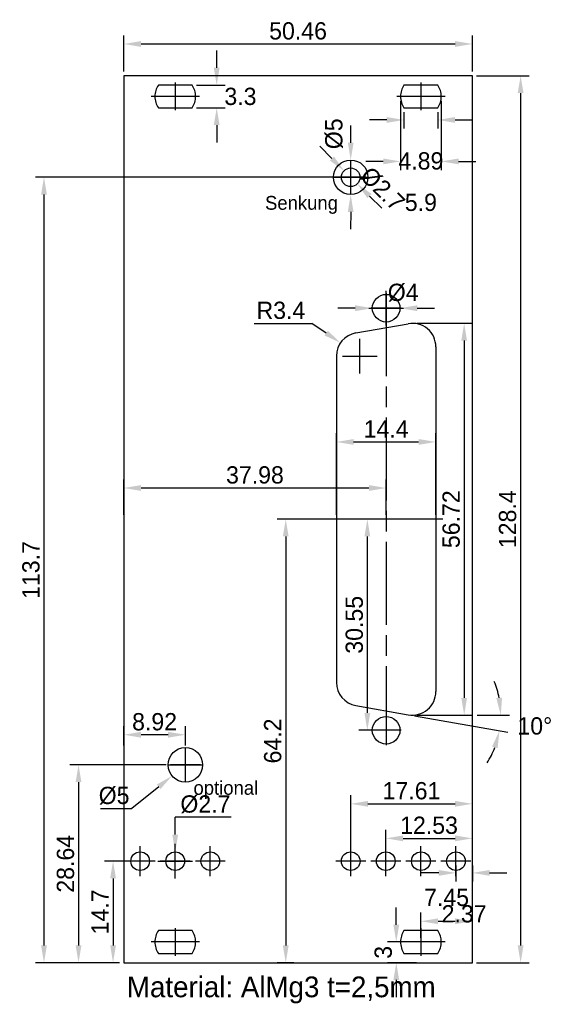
# Model space of a CAD drawing. Extents: x -23 to 55, y -9 to 134.
import ezdxf

# ---------------------------------------------------------------- set-up
doc = ezdxf.new("R2010")
doc.units = 0
doc.linetypes.add('CENTERLINE', pattern=[30, 12, -1.5, 3, -1.5, 12])
doc.layers.get('Defpoints').update_dxf_attribs({"true_color": 0xffffff})
for name, color, linetype, true_color in [('BEMASSUNG', 3, 'Continuous', 0x00ff00), ('Cutout', 1, 'Continuous', 0xff0000), ('Dimension', 7, 'Continuous', 0xffffff), ('INFO', 2, 'Continuous', 0xffff00), ('Origins', 1, 'Continuous', 0xff0000)]:
    doc.layers.add(name, color=color, linetype=linetype, true_color=true_color)
doc.styles.add('QCADDimTextStyle', font='txt')
doc.styles.add('textstyle0', font='txt')
doc.styles.add('textstyle1', font='txt')
doc.styles.add('textstyle2', font='txt')
doc.dimstyles.new('QCADDimStyle', dxfattribs={"dimtxt": 2.5, "dimasz": 2.5, "dimexe": 1.25, "dimexo": 0.625, "dimtad": 1, "dimtoh": 1, "dimdec": 4, "dimzin": 0, "dimdsep": 46, "dimtxsty": 'QCADDimTextStyle', "dimcen": 0.09, "dimadec": 0, "dimazin": 0, "dimtfac": 1, "dimtdec": 4, "dimtofl": 0, "dimtmove": 0, "dimatfit": 3, "dimfxl": 1, "dimtolj": 1, "dimtzin": 0, "dimarcsym": 0})

# ---------------------------------------------------------------- blocks, each defined once
blk = doc.blocks.new('*D2')
at = {"layer": 'BEMASSUNG', "color": 0, "lineweight": -2}
for p, q in [((-7.45, 126.02), (-7.45, 131.25)), ((43.01, 126.02), (43.01, 131.25)), ((-4.95, 130), (40.51, 130))]:
    blk.add_line(p, q, dxfattribs=at)
at = {"layer": 'BEMASSUNG', "color": 0}
for points in [[(-4.95, 130.42), (-4.95, 129.58), (-7.45, 130)], [(40.51, 129.58), (40.51, 130.42), (43.01, 130)]]:
    blk.add_solid(points, dxfattribs=at)
at = {"layer": 'Defpoints', "color": 0}
for p in [(43.01, 130), (-7.45, 125.4), (43.01, 125.4)]:
    blk.add_point(p, dxfattribs=at)
at = {"layer": 'BEMASSUNG', "color": 0, "insert": (17.78, 131.88), "char_height": 2.5, "attachment_point": 5, "style": 'QCADDimTextStyle'}
blk.add_mtext('50.46', dxfattribs=at)
blk = doc.blocks.new('*D3')
at = {"layer": 'BEMASSUNG', "color": 0, "lineweight": -2}
for p, q in [((43.63, 125.4), (51.25, 125.4)), ((50, 122.9), (50, -0.5)), ((43.63, -3), (51.25, -3))]:
    blk.add_line(p, q, dxfattribs=at)
at = {"layer": 'BEMASSUNG', "color": 0}
for points in [[(50.42, 122.9), (49.58, 122.9), (50, 125.4)], [(49.58, -0.5), (50.42, -0.5), (50, -3)]]:
    blk.add_solid(points, dxfattribs=at)
at = {"layer": 'Defpoints', "color": 0}
for p in [(43.01, 125.4), (43.01, -3), (50, -3)]:
    blk.add_point(p, dxfattribs=at)
at = {"layer": 'BEMASSUNG', "color": 0, "insert": (48.12, 61.2), "char_height": 2.5, "attachment_point": 5, "rotation": 90, "style": 'QCADDimTextStyle'}
blk.add_mtext('128.4', dxfattribs=at)
blk = doc.blocks.new('*D4')
at = {"layer": 'BEMASSUNG', "color": 0, "lineweight": -2}
for p, q in [((33.11, 120.12), (33.11, 117.75)), ((38.01, 120.12), (38.01, 117.75)), ((30.61, 119), (28.11, 119)), ((40.51, 119), (43.01, 119))]:
    blk.add_line(p, q, dxfattribs=at)
at = {"layer": 'BEMASSUNG', "color": 0}
for points in [[(30.61, 118.58), (30.61, 119.42), (33.11, 119)], [(40.51, 119.42), (40.51, 118.58), (38.01, 119)]]:
    blk.add_solid(points, dxfattribs=at)
at = {"layer": 'Defpoints', "color": 0}
for p in [(33.11, 120.75), (38.01, 120.75), (38.01, 119)]:
    blk.add_point(p, dxfattribs=at)
at = {"layer": 'BEMASSUNG', "color": 0, "insert": (35.56, 113.06), "char_height": 2.5, "attachment_point": 5, "style": 'QCADDimTextStyle'}
blk.add_mtext('4.89', dxfattribs=at)
blk = doc.blocks.new('*D5')
at = {"layer": 'BEMASSUNG', "color": 0, "lineweight": -2}
for p, q in [((32.61, 121.77), (32.61, 111.75)), ((38.51, 121.77), (38.51, 111.75)), ((30.11, 113), (27.61, 113)), ((41.01, 113), (43.51, 113))]:
    blk.add_line(p, q, dxfattribs=at)
at = {"layer": 'BEMASSUNG', "color": 0}
for points in [[(30.11, 112.58), (30.11, 113.42), (32.61, 113)], [(41.01, 113.42), (41.01, 112.58), (38.51, 113)]]:
    blk.add_solid(points, dxfattribs=at)
at = {"layer": 'Defpoints', "color": 0}
for p in [(32.61, 122.4), (38.51, 122.4), (38.51, 113)]:
    blk.add_point(p, dxfattribs=at)
at = {"layer": 'BEMASSUNG', "color": 0, "insert": (35.56, 107.06), "char_height": 2.5, "attachment_point": 5, "style": 'QCADDimTextStyle'}
blk.add_mtext('5.9', dxfattribs=at)
blk = doc.blocks.new('*D6')
at = {"layer": 'BEMASSUNG', "color": 0, "lineweight": -2}
for p in [(8.12, 18.05), (0, 15.55)]:
    blk.add_line(p, (0, 18.05), dxfattribs=at)
at = {"layer": 'BEMASSUNG', "color": 0}
for p, q in [((0, 9.2), (0, 14.2)), ((-2.5, 11.7), (2.5, 11.7))]:
    blk.add_line(p, q, dxfattribs=at)
blk.add_solid([(-0.42, 15.55), (0.42, 15.55), (0, 13.05)], dxfattribs=at)
at = {"layer": 'Defpoints', "color": 0}
for p in [(0, 13.05), (0, 10.35)]:
    blk.add_point(p, dxfattribs=at)
at = {"layer": 'BEMASSUNG', "color": 0, "insert": (4.37, 19.93), "char_height": 2.5, "attachment_point": 5, "style": 'QCADDimTextStyle'}
blk.add_mtext('%%c2.7', dxfattribs=at)
blk = doc.blocks.new('*D7')
at = {"layer": 'BEMASSUNG', "color": 0, "lineweight": -2}
for p, q in [((25.4, 115.7), (25.41, 118.2)), ((25.4, 105.7), (25.39, 103.2))]:
    blk.add_line(p, q, dxfattribs=at)
at = {"layer": 'BEMASSUNG', "color": 0}
for p, q in [((25.4, 108.2), (25.4, 113.2)), ((22.9, 110.7), (27.9, 110.7))]:
    blk.add_line(p, q, dxfattribs=at)
for points in [[(24.99, 115.7), (25.82, 115.7), (25.4, 113.2)], [(25.81, 105.7), (24.98, 105.7), (25.4, 108.2)]]:
    blk.add_solid(points, dxfattribs=at)
at = {"layer": 'Defpoints', "color": 0}
for p in [(25.4, 113.2), (25.4, 108.2)]:
    blk.add_point(p, dxfattribs=at)
at = {"layer": 'BEMASSUNG', "color": 0, "insert": (23, 117), "char_height": 2.5, "attachment_point": 5, "rotation": 89.9566, "style": 'QCADDimTextStyle'}
blk.add_mtext('%%c5', dxfattribs=at)
blk = doc.blocks.new('*D8')
at = {"layer": 'BEMASSUNG', "color": 0, "lineweight": -2}
for p, q in [((22.67, 113.42), (20.91, 115.19)), ((28.13, 107.98), (29.89, 106.21))]:
    blk.add_line(p, q, dxfattribs=at)
at = {"layer": 'BEMASSUNG', "color": 0}
for p, q in [((25.4, 108.2), (25.4, 113.2)), ((22.9, 110.7), (27.9, 110.7))]:
    blk.add_line(p, q, dxfattribs=at)
for points in [[(22.38, 113.12), (22.97, 113.71), (24.44, 111.65)], [(28.42, 108.28), (27.83, 107.69), (26.36, 109.75)]]:
    blk.add_solid(points, dxfattribs=at)
at = {"layer": 'Defpoints', "color": 0}
for p in [(24.44, 111.65), (26.36, 109.75)]:
    blk.add_point(p, dxfattribs=at)
at = {"layer": 'BEMASSUNG', "color": 0, "insert": (30, 109), "char_height": 2.5, "attachment_point": 5, "rotation": 315.0597, "style": 'QCADDimTextStyle'}
blk.add_mtext('%%c2.7', dxfattribs=at)
blk = doc.blocks.new('*D9')
at = {"layer": 'BEMASSUNG', "color": 0, "lineweight": -2}
for p, q in [((-7.45, 61.83), (-7.45, 66.97)), ((28.03, 65.72), (-4.95, 65.72)), ((30.53, 61.83), (30.53, 66.97))]:
    blk.add_line(p, q, dxfattribs=at)
at = {"layer": 'BEMASSUNG', "color": 0}
for points in [[(-4.95, 66.14), (-4.95, 65.3), (-7.45, 65.72)], [(28.03, 65.3), (28.03, 66.14), (30.53, 65.72)]]:
    blk.add_solid(points, dxfattribs=at)
at = {"layer": 'Defpoints', "color": 0}
for p in [(-7.45, 65.72), (-7.45, 61.2), (30.53, 61.2)]:
    blk.add_point(p, dxfattribs=at)
at = {"layer": 'BEMASSUNG', "color": 0, "insert": (11.54, 67.6), "char_height": 2.5, "attachment_point": 5, "style": 'QCADDimTextStyle'}
blk.add_mtext('37.98', dxfattribs=at)
blk = doc.blocks.new('*D10')
at = {"layer": 'BEMASSUNG', "color": 0, "lineweight": -2}
for p, q in [((23.33, 61.83), (23.33, 73.64)), ((37.73, 61.83), (37.73, 73.64)), ((25.83, 72.39), (35.23, 72.39))]:
    blk.add_line(p, q, dxfattribs=at)
at = {"layer": 'BEMASSUNG', "color": 0}
for points in [[(25.83, 72.81), (25.83, 71.97), (23.33, 72.39)], [(35.23, 71.97), (35.23, 72.81), (37.73, 72.39)]]:
    blk.add_solid(points, dxfattribs=at)
at = {"layer": 'Defpoints', "color": 0}
for p in [(37.73, 72.39), (23.33, 61.2), (37.73, 61.2)]:
    blk.add_point(p, dxfattribs=at)
at = {"layer": 'BEMASSUNG', "color": 0, "insert": (30.53, 74.26), "char_height": 2.5, "attachment_point": 5, "style": 'QCADDimTextStyle'}
blk.add_mtext('14.4', dxfattribs=at)
blk = doc.blocks.new('*D11')
at = {"layer": 'BEMASSUNG', "color": 0, "lineweight": -2}
for p, q in [((34.95, 89.56), (43.08, 89.56)), ((41.83, 87.06), (41.83, 35.34)), ((34.95, 32.84), (43.08, 32.84))]:
    blk.add_line(p, q, dxfattribs=at)
at = {"layer": 'BEMASSUNG', "color": 0}
for points in [[(42.24, 87.06), (41.41, 87.06), (41.83, 89.56)], [(41.41, 35.34), (42.24, 35.34), (41.83, 32.84)]]:
    blk.add_solid(points, dxfattribs=at)
at = {"layer": 'Defpoints', "color": 0}
for p in [(34.33, 89.56), (34.33, 32.84), (41.83, 32.84)]:
    blk.add_point(p, dxfattribs=at)
at = {"layer": 'BEMASSUNG', "color": 0, "insert": (39.95, 61.2), "char_height": 2.5, "attachment_point": 5, "rotation": 90, "style": 'QCADDimTextStyle'}
blk.add_mtext('56.72', dxfattribs=at)
blk = doc.blocks.new('*D12')
at = {"layer": 'BEMASSUNG', "color": 0, "lineweight": -2}
for p, q in [((43.7, 32.84), (48.38, 32.84)), ((34.65, 32.73), (48.16, 30.35))]:
    blk.add_line(p, q, dxfattribs=at)
for start, end in [(10.9532, 21.9064), (328.0936, 339.0468)]:
    blk.add_arc((34.03, 32.84), 13.1, start, end, dxfattribs=at)
at = {"layer": 'BEMASSUNG', "color": 0}
for points in [[(46.48, 35.29), (47.31, 35.37), (47.13, 32.84)], [(46.67, 28.05), (45.86, 28.27), (46.93, 30.57)]]:
    blk.add_solid(points, dxfattribs=at)
at = {"layer": 'Defpoints', "color": 0}
for p in [(26.14, 34.23), (33.74, 32.89), (34.95, 32.84), (43.08, 32.84), (47.04, 31.32)]:
    blk.add_point(p, dxfattribs=at)
at = {"layer": 'BEMASSUNG', "color": 0, "insert": (52.06, 31.26), "char_height": 2.5, "attachment_point": 5, "style": 'QCADDimTextStyle'}
blk.add_mtext('10%%d', dxfattribs=at)
blk = doc.blocks.new('*D13')
at = {"layer": 'BEMASSUNG', "color": 0, "lineweight": -2}
for p, q in [((29.9, 61.2), (26.56, 61.2)), ((27.81, 33.15), (27.81, 58.7)), ((29.9, 30.65), (26.56, 30.65))]:
    blk.add_line(p, q, dxfattribs=at)
at = {"layer": 'BEMASSUNG', "color": 0}
for points in [[(28.23, 58.7), (27.39, 58.7), (27.81, 61.2)], [(27.39, 33.15), (28.23, 33.15), (27.81, 30.65)]]:
    blk.add_solid(points, dxfattribs=at)
at = {"layer": 'Defpoints', "color": 0}
for p in [(27.81, 61.2), (30.53, 61.2), (30.53, 30.65)]:
    blk.add_point(p, dxfattribs=at)
at = {"layer": 'BEMASSUNG', "color": 0, "insert": (25.93, 45.92), "char_height": 2.5, "attachment_point": 5, "rotation": 90, "style": 'QCADDimTextStyle'}
blk.add_mtext('30.55', dxfattribs=at)
blk = doc.blocks.new('*D14')
at = {"layer": 'BEMASSUNG', "color": 0, "lineweight": -2}
for p in [(11.43, 89.55), (21.86, 88.14)]:
    blk.add_line(p, (19.79, 89.55), dxfattribs=at)
at = {"layer": 'BEMASSUNG', "color": 0}
for p, q in [((26.73, 82.32), (26.73, 87.32)), ((24.23, 84.82), (29.23, 84.82))]:
    blk.add_line(p, q, dxfattribs=at)
blk.add_solid([(21.62, 87.8), (22.09, 88.49), (23.92, 86.74)], dxfattribs=at)
at = {"layer": 'Defpoints', "color": 0}
for p in [(23.92, 86.74), (26.73, 84.82)]:
    blk.add_point(p, dxfattribs=at)
at = {"layer": 'BEMASSUNG', "color": 0, "insert": (15.3, 91.43), "char_height": 2.5, "attachment_point": 5, "style": 'QCADDimTextStyle'}
blk.add_mtext('R3.4', dxfattribs=at)
blk = doc.blocks.new('*D15')
at = {"layer": 'BEMASSUNG', "color": 0}
for p, q in [((30.53, 89.25), (30.53, 94.25)), ((28.03, 91.75), (33.03, 91.75))]:
    blk.add_line(p, q, dxfattribs=at)
at = {"layer": 'BEMASSUNG', "color": 0, "lineweight": -2}
for p, q in [((26.03, 91.75), (23.53, 91.75)), ((35.03, 91.75), (37.53, 91.75))]:
    blk.add_line(p, q, dxfattribs=at)
at = {"layer": 'BEMASSUNG', "color": 0}
for points in [[(26.03, 91.33), (26.03, 92.17), (28.53, 91.75)], [(35.03, 92.17), (35.03, 91.33), (32.53, 91.75)]]:
    blk.add_solid(points, dxfattribs=at)
at = {"layer": 'Defpoints', "color": 0}
for p in [(28.53, 91.75), (32.53, 91.75)]:
    blk.add_point(p, dxfattribs=at)
at = {"layer": 'BEMASSUNG', "color": 0, "insert": (33, 94), "char_height": 2.5, "attachment_point": 5, "style": 'QCADDimTextStyle'}
blk.add_mtext('%%c4', dxfattribs=at)
blk = doc.blocks.new('*D16')
at = {"layer": 'BEMASSUNG', "color": 0, "lineweight": -2}
for p, q in [((32, 2.5), (32, 5)), ((34.93, 0), (30.75, 0)), ((34.93, -3), (30.75, -3)), ((32, -5.5), (32, -8))]:
    blk.add_line(p, q, dxfattribs=at)
at = {"layer": 'BEMASSUNG', "color": 0}
for points in [[(31.58, 2.5), (32.42, 2.5), (32, 0)], [(32.42, -5.5), (31.58, -5.5), (32, -3)]]:
    blk.add_solid(points, dxfattribs=at)
at = {"layer": 'Defpoints', "color": 0}
for p in [(35.56, 0), (32, -3), (35.56, -3)]:
    blk.add_point(p, dxfattribs=at)
at = {"layer": 'BEMASSUNG', "color": 0, "insert": (30.12, -1.5), "char_height": 2.5, "attachment_point": 5, "rotation": 90, "style": 'QCADDimTextStyle'}
blk.add_mtext('3', dxfattribs=at)
blk = doc.blocks.new('*D17')
at = {"layer": 'BEMASSUNG', "color": 0, "lineweight": -2}
for p, q in [((35.56, 0.62), (35.56, 4.25)), ((38.06, 3), (40.51, 3)), ((43.01, 0.62), (43.01, 4.25))]:
    blk.add_line(p, q, dxfattribs=at)
at = {"layer": 'BEMASSUNG', "color": 0}
for points in [[(38.06, 3.42), (38.06, 2.58), (35.56, 3)], [(40.51, 2.58), (40.51, 3.42), (43.01, 3)]]:
    blk.add_solid(points, dxfattribs=at)
at = {"layer": 'Defpoints', "color": 0}
for p in [(43.01, 3), (35.56, 0), (43.01, 0)]:
    blk.add_point(p, dxfattribs=at)
at = {"layer": 'BEMASSUNG', "color": 0, "insert": (39.28, 6.44), "char_height": 2.5, "attachment_point": 5, "style": 'QCADDimTextStyle'}
blk.add_mtext('7.45', dxfattribs=at)
blk = doc.blocks.new('*D18')
at = {"layer": 'BEMASSUNG', "color": 0, "lineweight": -2}
for p, q in [((-5.71, 11.7), (-10.25, 11.7)), ((-9, 9.2), (-9, -0.5)), ((-8.07, -3), (-10.25, -3))]:
    blk.add_line(p, q, dxfattribs=at)
at = {"layer": 'BEMASSUNG', "color": 0}
for points in [[(-8.58, 9.2), (-9.42, 9.2), (-9, 11.7)], [(-9.42, -0.5), (-8.58, -0.5), (-9, -3)]]:
    blk.add_solid(points, dxfattribs=at)
at = {"layer": 'Defpoints', "color": 0}
for p in [(-5.08, 11.7), (-9, -3), (-7.45, -3)]:
    blk.add_point(p, dxfattribs=at)
at = {"layer": 'BEMASSUNG', "color": 0, "insert": (-10.88, 4.35), "char_height": 2.5, "attachment_point": 5, "rotation": 90, "style": 'QCADDimTextStyle'}
blk.add_mtext('14.7', dxfattribs=at)
blk = doc.blocks.new('*D19')
at = {"layer": 'BEMASSUNG', "color": 0, "lineweight": -2}
for p, q in [((38.14, 10), (35.64, 10)), ((40.64, 11.07), (40.64, 8.75)), ((43.01, 11.07), (43.01, 8.75)), ((45.51, 10), (48.01, 10))]:
    blk.add_line(p, q, dxfattribs=at)
at = {"layer": 'BEMASSUNG', "color": 0}
for points in [[(38.14, 9.58), (38.14, 10.42), (40.64, 10)], [(45.51, 10.42), (45.51, 9.58), (43.01, 10)]]:
    blk.add_solid(points, dxfattribs=at)
at = {"layer": 'Defpoints', "color": 0}
for p in [(40.64, 11.7), (43.01, 11.7), (43.01, 10)]:
    blk.add_point(p, dxfattribs=at)
at = {"layer": 'BEMASSUNG', "color": 0, "insert": (41.82, 4.06), "char_height": 2.5, "attachment_point": 5, "style": 'QCADDimTextStyle'}
blk.add_mtext('2.37', dxfattribs=at)
blk = doc.blocks.new('*D20')
at = {"layer": 'BEMASSUNG', "color": 0, "lineweight": -2}
for p, q in [((30.48, 12.32), (30.48, 16.25)), ((43.01, 12.32), (43.01, 16.25)), ((32.98, 15), (40.51, 15))]:
    blk.add_line(p, q, dxfattribs=at)
at = {"layer": 'BEMASSUNG', "color": 0}
for points in [[(32.98, 15.42), (32.98, 14.58), (30.48, 15)], [(40.51, 14.58), (40.51, 15.42), (43.01, 15)]]:
    blk.add_solid(points, dxfattribs=at)
at = {"layer": 'Defpoints', "color": 0}
for p in [(43.01, 15), (30.48, 11.7), (43.01, 11.7)]:
    blk.add_point(p, dxfattribs=at)
at = {"layer": 'BEMASSUNG', "color": 0, "insert": (36.74, 16.88), "char_height": 2.5, "attachment_point": 5, "style": 'QCADDimTextStyle'}
blk.add_mtext('12.53', dxfattribs=at)
blk = doc.blocks.new('*D21')
at = {"layer": 'BEMASSUNG', "color": 0, "lineweight": -2}
for p, q in [((25.4, 12.32), (25.4, 21.25)), ((27.9, 20), (40.51, 20)), ((43.01, 12.32), (43.01, 21.25))]:
    blk.add_line(p, q, dxfattribs=at)
at = {"layer": 'BEMASSUNG', "color": 0}
for points in [[(27.9, 20.42), (27.9, 19.58), (25.4, 20)], [(40.51, 19.58), (40.51, 20.42), (43.01, 20)]]:
    blk.add_solid(points, dxfattribs=at)
at = {"layer": 'Defpoints', "color": 0}
for p in [(43.01, 20), (25.4, 11.7), (43.01, 11.7)]:
    blk.add_point(p, dxfattribs=at)
at = {"layer": 'BEMASSUNG', "color": 0, "insert": (34.2, 21.88), "char_height": 2.5, "attachment_point": 5, "style": 'QCADDimTextStyle'}
blk.add_mtext('17.61', dxfattribs=at)
blk = doc.blocks.new('*D22')
at = {"layer": 'BEMASSUNG', "color": 0, "lineweight": -2}
for p, q in [((24.77, 110.7), (-20.25, 110.7)), ((-19, 108.2), (-19, -0.5)), ((-8.07, -3), (-20.25, -3))]:
    blk.add_line(p, q, dxfattribs=at)
at = {"layer": 'BEMASSUNG', "color": 0}
for points in [[(-18.58, 108.2), (-19.42, 108.2), (-19, 110.7)], [(-19.42, -0.5), (-18.58, -0.5), (-19, -3)]]:
    blk.add_solid(points, dxfattribs=at)
at = {"layer": 'Defpoints', "color": 0}
for p in [(25.4, 110.7), (-19, -3), (-7.45, -3)]:
    blk.add_point(p, dxfattribs=at)
at = {"layer": 'BEMASSUNG', "color": 0, "insert": (-20.88, 53.85), "char_height": 2.5, "attachment_point": 5, "rotation": 90, "style": 'QCADDimTextStyle'}
blk.add_mtext('113.7', dxfattribs=at)
blk = doc.blocks.new('*D23')
at = {"layer": 'BEMASSUNG', "color": 0, "lineweight": -2}
for p, q in [((29.91, 61.2), (14.75, 61.2)), ((16, 58.7), (16, -0.5)), ((17.16, -3), (14.75, -3))]:
    blk.add_line(p, q, dxfattribs=at)
at = {"layer": 'BEMASSUNG', "color": 0}
for points in [[(16.42, 58.7), (15.58, 58.7), (16, 61.2)], [(15.58, -0.5), (16.42, -0.5), (16, -3)]]:
    blk.add_solid(points, dxfattribs=at)
at = {"layer": 'Defpoints', "color": 0}
for p in [(30.53, 61.2), (16, -3), (17.78, -3)]:
    blk.add_point(p, dxfattribs=at)
at = {"layer": 'BEMASSUNG', "color": 0, "insert": (14.12, 29.1), "char_height": 2.5, "attachment_point": 5, "rotation": 90, "style": 'QCADDimTextStyle'}
blk.add_mtext('64.2', dxfattribs=at)
blk = doc.blocks.new('*D24')
at = {"layer": 'BEMASSUNG', "color": 0, "lineweight": -2}
for p, q in [((6, 126.55), (6, 129.05)), ((3.07, 124.05), (7.25, 124.05)), ((3.07, 120.75), (7.25, 120.75)), ((6, 118.25), (6, 115.75))]:
    blk.add_line(p, q, dxfattribs=at)
at = {"layer": 'BEMASSUNG', "color": 0}
for points in [[(5.58, 126.55), (6.42, 126.55), (6, 124.05)], [(6.42, 118.25), (5.58, 118.25), (6, 120.75)]]:
    blk.add_solid(points, dxfattribs=at)
at = {"layer": 'Defpoints', "color": 0}
for p in [(2.45, 124.05), (6, 124.05), (2.45, 120.75)]:
    blk.add_point(p, dxfattribs=at)
at = {"layer": 'BEMASSUNG', "color": 0, "insert": (9.44, 122.4), "char_height": 2.5, "attachment_point": 5, "style": 'QCADDimTextStyle'}
blk.add_mtext('3.3', dxfattribs=at)
blk = doc.blocks.new('*D25')
at = {"layer": 'BEMASSUNG', "color": 0, "lineweight": -2}
for p, q in [((-7.45, 28.45), (-7.45, 31.25)), ((-1.03, 30), (-4.95, 30)), ((1.47, 28.45), (1.47, 31.25))]:
    blk.add_line(p, q, dxfattribs=at)
at = {"layer": 'BEMASSUNG', "color": 0}
for points in [[(-4.95, 30.42), (-4.95, 29.58), (-7.45, 30)], [(-1.03, 29.58), (-1.03, 30.42), (1.47, 30)]]:
    blk.add_solid(points, dxfattribs=at)
at = {"layer": 'Defpoints', "color": 0}
for p in [(-7.45, 30), (-7.45, 27.83), (1.47, 27.83)]:
    blk.add_point(p, dxfattribs=at)
at = {"layer": 'BEMASSUNG', "color": 0, "insert": (-2.99, 31.87), "char_height": 2.5, "attachment_point": 5, "style": 'QCADDimTextStyle'}
blk.add_mtext('8.92', dxfattribs=at)
blk = doc.blocks.new('*D26')
at = {"layer": 'BEMASSUNG', "color": 0, "lineweight": -2}
for p, q in [((-1.32, 25.64), (-15.25, 25.64)), ((-14, 23.14), (-14, -0.5)), ((-14.62, -3), (-15.25, -3))]:
    blk.add_line(p, q, dxfattribs=at)
at = {"layer": 'BEMASSUNG', "color": 0}
for points in [[(-13.58, 23.14), (-14.42, 23.14), (-14, 25.64)], [(-14.42, -0.5), (-13.58, -0.5), (-14, -3)]]:
    blk.add_solid(points, dxfattribs=at)
at = {"layer": 'Defpoints', "color": 0}
for p in [(-0.7, 25.64), (-14, -3), (-14, -3)]:
    blk.add_point(p, dxfattribs=at)
at = {"layer": 'BEMASSUNG', "color": 0, "insert": (-15.88, 11.32), "char_height": 2.5, "attachment_point": 5, "rotation": 90, "style": 'QCADDimTextStyle'}
blk.add_mtext('28.64', dxfattribs=at)
blk = doc.blocks.new('*D27')
at = {"layer": 'BEMASSUNG', "color": 0}
for p, q in [((1.47, 23.14), (1.47, 28.14)), ((-1.03, 25.64), (3.97, 25.64))]:
    blk.add_line(p, q, dxfattribs=at)
at = {"layer": 'BEMASSUNG', "color": 0, "lineweight": -2}
for p in [(-2.39, 22.47), (-10.81, 19.3)]:
    blk.add_line(p, (-6.26, 19.3), dxfattribs=at)
at = {"layer": 'BEMASSUNG', "color": 0}
blk.add_solid([(-2.13, 22.15), (-2.66, 22.79), (-0.46, 24.05)], dxfattribs=at)
at = {"layer": 'Defpoints', "color": 0}
for p in [(3.4, 27.23), (-0.46, 24.05)]:
    blk.add_point(p, dxfattribs=at)
at = {"layer": 'BEMASSUNG', "color": 0, "insert": (-8.85, 21.17), "char_height": 2.5, "attachment_point": 5, "style": 'QCADDimTextStyle'}
blk.add_mtext('%%c5', dxfattribs=at)

msp = doc.modelspace()

# ---------------------------------------------------------------- linework, layer by layer
at = {"layer": 'Cutout'}
for p, q in [((2.445, 124.05), (-2.445, 124.05)), ((38.005, 124.05), (33.115, 124.05)), ((-2.445, 120.75), (2.445, 120.75)), ((33.115, 120.75), (38.005, 120.75)), ((-6.355, 11.7), (-6.355, 11.7)), ((-3.805, 11.7), (-3.805, 11.7)), ((39.365, 11.715), (39.365, 11.715)), ((41.915, 11.715), (41.915, 11.715)), ((2.445, 1.65), (-2.445, 1.65)), ((38.005, 1.65), (33.115, 1.65)), ((-2.445, -1.65), (2.445, -1.65)), ((33.115, -1.65), (38.005, -1.65)), ((-7.45, -3), (-7.45, -3)), ((43.01, -3), (43.01, -3))]:
    msp.add_line(p, q, dxfattribs=at)
at = {"layer": 'Cutout', "linetype": 'Continuous'}
for p, q in [((26.14, 88.168), (33.74, 89.508)), ((37.73, 86.16), (37.73, 36.24)), ((23.33, 84.82), (23.33, 37.58)), ((26.14, 34.232), (33.74, 32.892))]:
    msp.add_line(p, q, dxfattribs=at)
at = {"layer": 'Cutout'}
for centre, radius in [((25.4, 110.7), 2.5), ((25.4, 110.7), 1.35), ((1.47, 25.64), 2.5), ((-5.08, 11.7), 1.35), ((0, 11.7), 1.35), ((5.08, 11.7), 1.35), ((25.4, 11.7), 1.35), ((30.48, 11.7), 1.35), ((35.56, 11.7), 1.35), ((40.64, 11.7), 1.35)]:
    msp.add_circle(centre, radius, dxfattribs=at)
at = {"layer": 'Cutout', "color": 1, "linetype": 'Continuous', "true_color": 0xff0000}
for centre in [(30.53, 91.75), (30.53, 30.65)]:
    msp.add_circle(centre, 2, dxfattribs=at)
at = {"layer": 'Cutout'}
for centre, start, end in [((0, 122.4), 145.99108, 180.00002), ((0, 122.4), 0, 34.00894), ((35.56, 122.4), 145.99108, 180.00002), ((35.56, 122.4), 0, 34.00894), ((0, 122.4), 180.00002, 214.00892), ((0, 122.4), 325.99106, 0), ((35.56, 122.4), 180.00002, 214.00892), ((35.56, 122.4), 325.99106, 0), ((0, 0), 145.99108, 180.00002), ((0, 0), 0, 34.00894), ((35.56, 0), 145.99108, 180.00002), ((35.56, 0), 0, 34.00894), ((0, 0), 325.99106, 0), ((0, 0), 180.00002, 214.00892), ((35.56, 0), 180.00002, 214.00892), ((35.56, 0), 325.99106, 0)]:
    msp.add_arc(centre, 2.95, start, end, dxfattribs=at)
at = {"layer": 'Cutout', "linetype": 'Continuous'}
for centre, start, end in [((34.33, 86.16), 0, 100), ((26.73, 84.82), 100, 180), ((26.73, 37.58), 180, 260), ((34.33, 36.24), 260, 0)]:
    msp.add_arc(centre, 3.4, start, end, dxfattribs=at)
at = {"layer": 'Dimension'}
for p, q in [((43.01, 125.4), (-7.45, 125.4)), ((-7.45, 125.4), (-7.45, -3)), ((43.01, -3), (43.01, 125.4)), ((-7.45, -3), (43.01, -3))]:
    msp.add_line(p, q, dxfattribs=at)
at = {"layer": 'Origins', "linetype": 'CENTERLINE'}
for p, q in [((0, 124.4), (0, 120.4)), ((35.56, 124.4), (35.56, 120.4)), ((3.5, 122.4), (-3.5, 122.4)), ((39.06, 122.4), (32.06, 122.4)), ((25.4, 108.53), (25.4, 112.87)), ((27.57, 110.7), (23.23, 110.7)), ((30.53, 93.92), (30.53, 89.58)), ((30.53, 93.92), (30.53, 28.48)), ((32.7, 91.75), (28.36, 91.75)), ((38.722, 61.2), (22.338, 61.2)), ((30.53, 32.82), (30.53, 28.48)), ((32.7, 30.65), (28.36, 30.65)), ((1.47, 23.49), (1.47, 27.83)), ((3.64, 25.64), (-0.7, 25.64)), ((-5.08, 9.53), (-5.08, 13.87)), ((0, 9.53), (0, 13.87)), ((5.08, 9.53), (5.08, 13.87)), ((25.4, 9.53), (25.4, 13.87)), ((30.48, 9.53), (30.48, 13.87)), ((35.56, 9.53), (35.56, 13.87)), ((40.64, 9.53), (40.64, 13.87)), ((-2.91, 11.7), (-7.25, 11.7)), ((2.17, 11.7), (-2.17, 11.7)), ((7.25, 11.7), (2.91, 11.7)), ((27.57, 11.7), (23.23, 11.7)), ((32.65, 11.7), (28.31, 11.7)), ((37.73, 11.7), (33.39, 11.7)), ((42.81, 11.7), (38.47, 11.7)), ((0, 2), (0, -2)), ((35.56, 2), (35.56, -2)), ((3.5, 0), (-3.5, 0)), ((39.06, 0), (32.06, 0))]:
    msp.add_line(p, q, dxfattribs=at)

# ---------------------------------------------------------------- texts
at = {"layer": 'INFO', "attachment_point": 1}
for s, insert, char_height, style in [('Senkung', (13, 108), 2, 'textstyle0'), ('optional', (2.644, 23.311), 2, 'textstyle1'), ('Material: AlMg3 t=2,5mm ', (-7, -5), 3, 'textstyle2')]:
    msp.add_mtext(s, dxfattribs=dict(at, insert=insert, char_height=char_height, style=style))

# ---------------------------------------------------------------- dimensions: what is measured, and where the dimension line sits
at = {"layer": 'BEMASSUNG'}
for base, p1, p2, picture, middle in [((43.01, 130), (-7.45, 125.4), (43.01, 125.4), '*D2', (17.78, 131.875)), ((38.51, 113), (32.61, 122.4), (38.51, 122.4), '*D5', (35.56, 107.062)), ((38.005, 119), (33.115, 120.75), (38.005, 120.75), '*D4', (35.56, 113.062)), ((37.73, 72.388), (23.33, 61.2), (37.73, 61.2), '*D10', (30.53, 74.263)), ((-7.45, 65.721), (30.53, 61.2), (-7.45, 61.2), '*D9', (11.54, 67.596)), ((-7.45, 30), (1.47, 27.83), (-7.45, 27.83), '*D25', (-2.99, 31.875)), ((43.01, 20), (25.4, 11.7), (43.01, 11.7), '*D21', (34.205, 21.875)), ((43.01, 15), (30.48, 11.7), (43.01, 11.7), '*D20', (36.745, 16.875)), ((43.01, 10), (40.64, 11.7), (43.01, 11.7), '*D19', (41.825, 4.062)), ((43.01, 3), (35.56, 0), (43.01, 0), '*D17', (39.285, 6.438))]:
    dim = msp.add_linear_dim(base=base, p1=p1, p2=p2, dimstyle='QCADDimStyle', override={"dimtxt": 2.5, "dimasz": 2.5, "dimexe": 1.25, "dimexo": 0.625, "dimgap": 0.625, "dimtad": 1, "dimdec": 2, "dimzin": 8, "dimcen": 2.5, "dimclrd": 0, "dimclre": 0, "dimclrt": 0, "dimtdec": 2, "dimtmove": 2, "dimtolj": 0, "dimtzin": 8}, dxfattribs=at)
    dim.commit()
    dim.dimension.update_dxf_attribs({"geometry": picture, "text_midpoint": middle})
for base, p1, p2, picture, middle in [((6, 124.05), (2.445, 120.75), (2.445, 124.05), '*D24', (9.438, 122.4)), ((50, -3), (43.01, 125.4), (43.01, -3), '*D3', (48.125, 61.2)), ((-19, -3), (25.4, 110.7), (-7.45, -3), '*D22', (-20.875, 53.85)), ((41.826, 32.84), (34.33, 89.56), (34.33, 32.84), '*D11', (39.951, 61.2)), ((16, -3), (30.53, 61.2), (17.78, -3), '*D23', (14.125, 29.1)), ((27.81, 61.2), (30.53, 30.65), (30.53, 61.2), '*D13', (25.935, 45.925)), ((-14, -3), (-0.7, 25.64), (-14, -3), '*D26', (-15.875, 11.32)), ((-9, -3), (-5.08, 11.7), (-7.45, -3), '*D18', (-10.875, 4.35)), ((32, -3), (35.56, 0), (35.56, -3), '*D16', (30.125, -1.5))]:
    dim = msp.add_linear_dim(base=base, p1=p1, p2=p2, angle=90, dimstyle='QCADDimStyle', override={"dimtxt": 2.5, "dimasz": 2.5, "dimexe": 1.25, "dimexo": 0.625, "dimgap": 0.625, "dimtad": 1, "dimdec": 2, "dimzin": 8, "dimcen": 2.5, "dimclrd": 0, "dimclre": 0, "dimclrt": 0, "dimtdec": 2, "dimtmove": 2, "dimtolj": 0, "dimtzin": 8}, dxfattribs=at)
    dim.commit()
    dim.dimension.update_dxf_attribs({"geometry": picture, "text_midpoint": middle})
for p1, p2, picture, middle in [((25.398, 108.2), (25.402, 113.2), '*D7', (23, 117)), ((26.356, 109.746), (24.444, 111.654), '*D8', (30, 109)), ((28.53, 91.75), (32.53, 91.75), '*D15', (33, 94))]:
    dim = msp.add_diameter_dim_2p(p1=p1, p2=p2, dimstyle='QCADDimStyle', override={"dimtxt": 2.5, "dimasz": 2.5, "dimexe": 1.25, "dimexo": 0.625, "dimgap": 0.625, "dimtad": 1, "dimdec": 2, "dimzin": 8, "dimcen": 2.5, "dimclrd": 0, "dimclre": 0, "dimclrt": 0, "dimtdec": 2, "dimtmove": 2, "dimtolj": 0, "dimtzin": 8}, dxfattribs=at)
    dim.commit()
    dim.dimension.update_dxf_attribs({"geometry": picture, "text_midpoint": middle, "dimtype": 163})
dim = msp.add_radius_dim(center=(26.73, 84.82), mpoint=(23.921, 86.736), dimstyle='QCADDimStyle', override={"dimtxt": 2.5, "dimasz": 2.5, "dimexe": 1.25, "dimexo": 0.625, "dimgap": 0.625, "dimtad": 1, "dimdec": 2, "dimzin": 8, "dimcen": 2.5, "dimclrd": 0, "dimclre": 0, "dimclrt": 0, "dimtdec": 2, "dimtmove": 2, "dimtolj": 0, "dimtzin": 8}, dxfattribs=at)
dim.commit()
dim.dimension.update_dxf_attribs({"geometry": '*D14', "text_midpoint": (15.297, 91.428)})
dim = msp.add_angular_dim_2l(base=(47.041, 31.319), line1=((26.14, 34.232), (33.74, 32.892)), line2=((34.955, 32.84), (43.076, 32.84)), dimstyle='QCADDimStyle', override={"dimtxt": 2.5, "dimasz": 2.5, "dimexe": 1.25, "dimexo": 0.625, "dimgap": 0.625, "dimtad": 1, "dimdec": 2, "dimzin": 8, "dimcen": 2.5, "dimclrd": 0, "dimclre": 0, "dimclrt": 0, "dimtdec": 2, "dimtmove": 2, "dimtolj": 0, "dimtzin": 8}, dxfattribs=at)
dim.commit()
dim.dimension.update_dxf_attribs({"geometry": '*D12', "text_midpoint": (52.061, 31.263)})
for p1, p2, picture, middle in [((3.402, 27.226), (-0.462, 24.054), '*D27', (-8.849, 21.17)), ((0, 10.35), (0, 13.05), '*D6', (4.375, 19.925))]:
    dim = msp.add_diameter_dim_2p(p1=p1, p2=p2, dimstyle='QCADDimStyle', override={"dimtxt": 2.5, "dimasz": 2.5, "dimexe": 1.25, "dimexo": 0.625, "dimgap": 0.625, "dimtad": 1, "dimdec": 2, "dimzin": 8, "dimcen": 2.5, "dimclrd": 0, "dimclre": 0, "dimclrt": 0, "dimtdec": 2, "dimtmove": 2, "dimtolj": 0, "dimtzin": 8}, dxfattribs=at)
    dim.commit()
    dim.dimension.update_dxf_attribs({"geometry": picture, "text_midpoint": middle})

doc.saveas('drawing.dxf')
